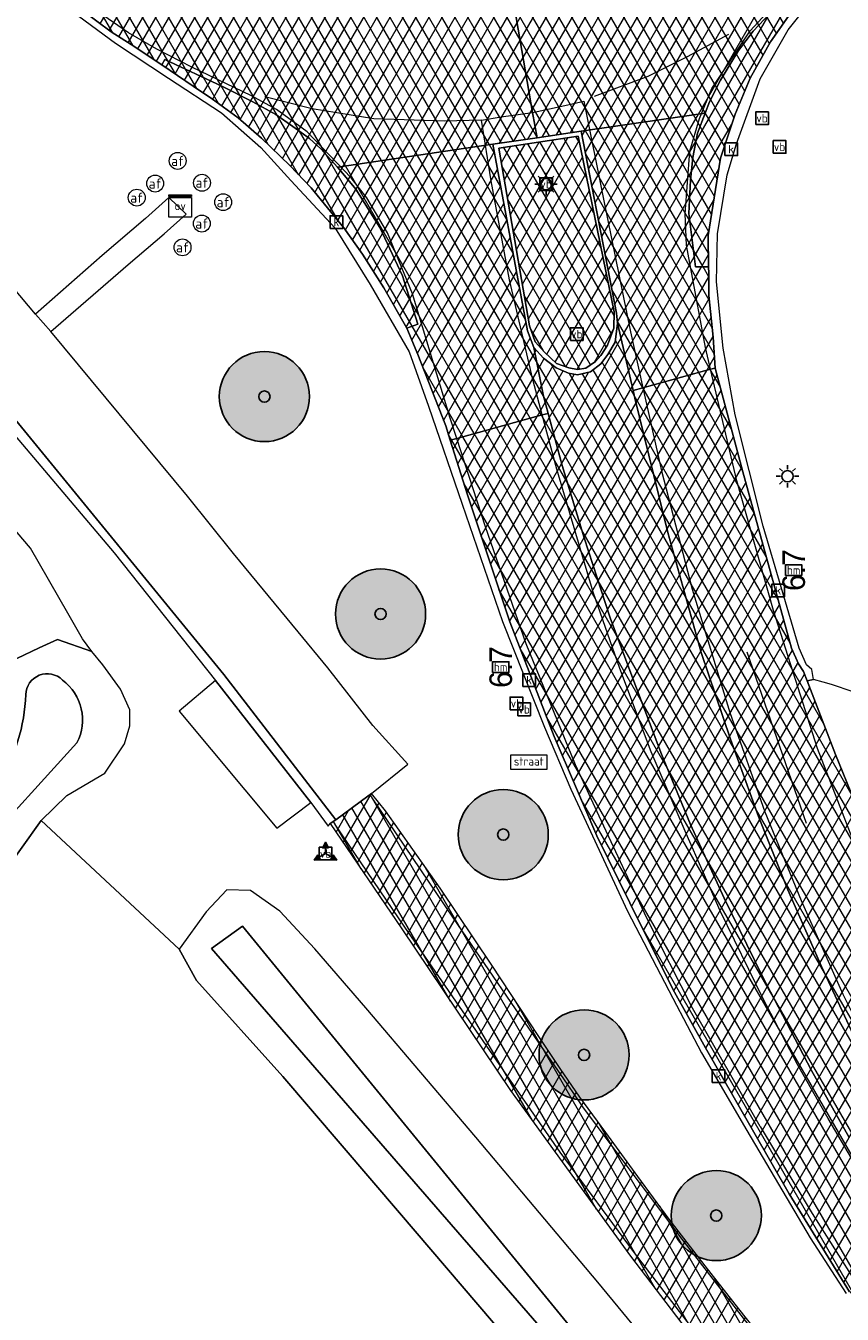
# Model space of a CAD drawing. Header units: metres. Extents: x 101608 to 104514, y 400798 to 405846.
# Tile 97 of 112: x 101716 to 101753, y 405647 to 405705. Entities that reach past the tile are written whole.
import ezdxf
from ezdxf.enums import TextEntityAlignment as Align

# ---------------------------------------------------------------- set-up
doc = ezdxf.new("R2010")
doc.units = ezdxf.units.M
for name, color, linetype, lineweight in [('B-WE-GR-BOOM-A', 63, 'Continuous', 25), ('B-WE-GR-BOOM-S', 90, 'Continuous', 25), ('B-WE-GR-BOUWLAND-GV', 80, 'Continuous', 13), ('B-WE-GR-GRAS-GV', 60, 'Continuous', 13), ('B-WE-IE-MEUBILAIR_WEGMEUBILAIR-S', 7, 'Continuous', 25), ('B-WE-IE-MEUBILAIR_WEGMEUBILAIR_PAAL-S', 7, 'Continuous', 25), ('B-WE-IE-MEUBILAIR_WEGMEUBILAIR_VERKEERSBORD-S', 7, 'Continuous', 25), ('B-WE-KL-ET_LS_OV_KAST-S', 190, 'Continuous', 25), ('B-WE-KL-ET_LS_OV_LICHTMAST-S', 190, 'Continuous', 25), ('B-WE-OG-WATER-GV', 130, 'Continuous', 18), ('B-WE-OG-WATER_SLOOT-GV', 120, 'Continuous', 18), ('B-WE-RI-GWA_KOLK-S', 30, 'Continuous', 25), ('B-WE-VH-GESLOTENVERHARDING_ASFALT-A-500', 12, 'Continuous', 18), ('B-WE-VH-KANTVERHARDING-G', 60, 'Continuous', 18), ('B-WE-VH-ONVERHARD-GV', 252, 'Continuous', 18), ('B-WE-VH-VERHARDING_ASFALT-GV', 252, 'Continuous', 18), ('B-WE-VH-VERHARDING_BEDRIJFSVLOERPLAAT-GV', 252, 'Continuous', 18), ('B-WE-VH-VERHARDING_BETON-GV', 252, 'Continuous', 18), ('B-WE-VH-VERHARDING_BETONSTRAATSTEEN-GV', 252, 'Continuous', 18), ('B-WE-VW-AFSLUITPAAL-S', 7, 'Continuous', 25), ('B-WE-VW-MARKERING_PICTOGRAM-G', 7, 'Continuous', 18)]:
    doc.layers.add(name, color=color, linetype=linetype, lineweight=lineweight)
doc.layers.add('Label_Puntobject', color=255, linetype='Continuous')
doc.styles.add('NLCS-ISO', font='NLCS-ISO.ttf')
pattern_1 = [(60, (0, 0), (-0.4330127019, 0.25), []), (120, (0, 0), (-0.4330127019, -0.25), [])]

# ---------------------------------------------------------------- blocks, each defined once
blk = doc.blocks.new('SIE-WEG_VERKEERSBORD-SO')
at = {"color": 0, "linetype": 'ByBlock', "lineweight": -2}
blk.add_lwpolyline([(-1.125, -1.125), (1.125, -1.125), (1.125, 1.125), (-1.125, 1.125)], close=True, dxfattribs=at)
at = {"color": 0, "linetype": 'ByBlock', "lineweight": -2, "style": 'NLCS-ISO'}
blk.add_text('vb', height=1.5, dxfattribs=at).set_placement((0, 0), align=Align.MIDDLE_CENTER)
blk = doc.blocks.new('SIE-WEG_VERKEERSBORD_STRAATNAAM-SO')
at = {"color": 0, "linetype": 'ByBlock', "lineweight": 18}
blk.add_lwpolyline([(-3.25, -1.25), (3.25, -1.25), (3.25, 1.25), (-3.25, 1.25)], close=True, dxfattribs=at)
at = {"color": 0, "linetype": 'ByBlock', "lineweight": 18, "style": 'NLCS-ISO'}
blk.add_text('straat', height=1.5, dxfattribs=at).set_placement((0, 0.15), align=Align.MIDDLE_CENTER)
blk = doc.blocks.new('SIE-WEG_VERKEERSBORD_WEGWIJZER-SO')
at = {"linetype": 'ByBlock', "lineweight": -2}
h = blk.add_hatch(color=0, dxfattribs=at)
h.dxf.hatch_style = 1
h.paths.add_polyline_path([(0.5, 1), (0, 2), (-0.5, 1)])
h = blk.add_hatch(color=0, dxfattribs=at)
h.dxf.hatch_style = 1
h.paths.add_polyline_path([(-1.38, -0.22), (-2, -1.15), (-0.88, -1.09)])
h = blk.add_hatch(color=0, dxfattribs=at)
h.dxf.hatch_style = 1
h.paths.add_polyline_path([(1.38, -0.22), (2, -1.15), (0.88, -1.09)])
at = {"color": 0, "linetype": 'ByBlock', "lineweight": -2}
for points in [[(-1.13, -0.65), (0, 0)], [(0, 1), (0, 0)], [(1.13, -0.65), (0, 0)]]:
    blk.add_lwpolyline(points, dxfattribs=at)
for points in [[(0.5, 1), (0, 2), (-0.5, 1)], [(-1.38, -0.22), (-2, -1.15), (-0.88, -1.09)], [(1.38, -0.22), (2, -1.15), (0.88, -1.09)]]:
    blk.add_lwpolyline(points, close=True, dxfattribs=at)
blk = doc.blocks.new('SKL-ET_OV_KAST-SO')
at = {"color": 0, "linetype": 'ByBlock', "lineweight": 18}
for points in [[(-2, 2), (2, 2), (2, 1.68), (-2, 1.68)], [(-2, 1.52), (2, 1.52), (2, -2), (-2, -2)]]:
    blk.add_lwpolyline(points, close=True, dxfattribs=at)
at = {"color": 0, "linetype": 'ByBlock', "lineweight": 18, "style": 'NLCS-ISO'}
blk.add_text('ov', height=1.5, dxfattribs=at).set_placement((0, 0), align=Align.MIDDLE_CENTER)
blk = doc.blocks.new('SKL-ET_OV_LICHTMAST-SO')
at = {"color": 0, "linetype": 'ByBlock', "lineweight": -2}
for points in [[(-1.25, 0), (-2, 0)], [(-1.41, 1.41), (-0.88, 0.88)], [(0, 2), (0, 1.25)], [(0.88, 0.88), (1.41, 1.41)], [(2, 0), (1.25, 0)], [(-1.41, -1.41), (-0.88, -0.88)], [(0, -1.25), (0, -2)], [(0.88, -0.88), (1.41, -1.41)]]:
    blk.add_lwpolyline(points, dxfattribs=at)
blk.add_circle((0, 0), 1, dxfattribs=at)
blk = doc.blocks.new('SIE-WEG_PAAL_HECTOMETERPAAL-SO')
at = {"color": 0, "linetype": 'ByBlock', "lineweight": -2}
blk.add_lwpolyline([(-1.44375, -0.94375), (1.44375, -0.94375), (1.44375, 0.94375), (-1.44375, 0.94375)], close=True, dxfattribs=at)
at = {"color": 0, "linetype": 'ByBlock', "lineweight": -2, "style": 'NLCS-ISO'}
blk.add_text('hm', height=1.5, dxfattribs=at).set_placement((0, 0), align=Align.MIDDLE_CENTER)
at = {"style": 'NLCS-ISO'}
blk.add_attdef('WAARDE', (2.13125, -1.69375), '', height=1.5, dxfattribs=at)
blk = doc.blocks.new('SVW-AFSLUITPAAL-SO')
at = {"lineweight": 18}
blk.add_circle((0, 0), 1.5, dxfattribs=at)
at = {"lineweight": 18, "style": 'NLCS-ISO'}
blk.add_text('af', height=1.8, dxfattribs=at).set_placement((0, 0), align=Align.MIDDLE_CENTER)
blk = doc.blocks.new('SRI-KOLK-SO')
at = {"color": 0, "linetype": 'ByBlock', "lineweight": -2}
blk.add_lwpolyline([(-1.125, -1.125), (1.125, -1.125), (1.125, 1.125), (-1.125, 1.125)], close=True, dxfattribs=at)
at = {"color": 0, "linetype": 'ByBlock', "lineweight": -2, "style": 'NLCS-ISO'}
blk.add_text('k', height=1.5, dxfattribs=at).set_placement((0, 0), align=Align.MIDDLE_CENTER)
blk = doc.blocks.new('SGR-BOOM_01-SO')
at = {"layer": 'B-WE-GR-BOOM-A'}
h = blk.add_hatch(color=256, dxfattribs=at)
h.dxf.hatch_style = 1
edge = h.paths.add_edge_path()
edge.add_arc((0, 0), 2, 0, 360)
at = {"color": 0, "linetype": 'ByBlock', "lineweight": -2}
for radius in [2, 0.25]:
    blk.add_circle((0, 0), radius, dxfattribs=at)

msp = doc.modelspace()

# ---------------------------------------------------------------- hatches: boundary and pattern name
at = {"layer": 'B-WE-VH-GESLOTENVERHARDING_ASFALT-A-500'}
h = msp.add_hatch(dxfattribs=at)
h.set_pattern_fill('AVH-ASFALT-SOD', color=256, scale=0.5, pattern_type=2)
h.set_pattern_definition(pattern_1)
h.paths.add_polyline_path([(101746.42, 405749.238), (101744.682, 405749.043), (101742.611, 405749.045), (101740.93, 405749.308), (101740.929, 405749.682), (101739.306, 405749.74), (101736.501, 405750.028), (101734.016, 405750.08), (101731.81, 405750.019), (101729.237, 405749.656), (101727.04, 405749.085), (101724.905, 405748.359), (101721.473, 405746.533), (101719.101, 405744.998), (101719.292, 405744.768), (101719.437, 405744.572), (101718.464, 405743.853), (101717.155, 405742.871), (101716.415, 405742.154), (101713.876, 405739.107), (101712.709, 405737.309), (101711.789, 405735.447), (101711.305, 405734.126), (101710.556, 405731.989), (101709.979, 405729.58), (101709.971, 405729.13), (101709.637, 405726.652), (101709.611, 405723.515), (101709.744, 405721.021), (101709.964, 405720.319), (101709.874, 405720.29), (101709.332, 405720.065), (101709.791, 405718.865), (101710.225, 405718.002), (101710.925, 405716.142), (101711.508, 405714.603), (101712.275, 405713.184), (101713.11, 405711.68), (101714.234, 405710.127), (101715.399, 405708.622), (101716.559, 405707.342), (101717.72, 405706.227), (101718.939, 405705.312), (101720.205, 405704.358), (101721.093, 405703.804), (101722.46, 405702.902), (101722.596, 405703.142), (101725.127, 405701.953), (101726.492, 405701.254), (101727.513, 405700.698), (101728.273, 405700.171), (101729.006, 405699.628), (101729.52, 405699.171), (101730.246, 405698.361), (101737.145, 405699.374), (101739.108, 405699.662), (101738.913, 405700.783), (101738.105, 405705.427), (101738.059, 405705.696), (101737.784, 405705.64), (101736.282, 405705.441), (101734.737, 405705.319), (101733.315, 405705.348), (101731.637, 405705.523), (101729.767, 405705.875), (101727.974, 405706.36), (101726.52, 405706.939), (101724.945, 405707.679), (101723.365, 405708.591), (101722.061, 405709.612), (101720.543, 405710.934), (101718.933, 405712.812), (101717.71, 405714.522), (101716.73, 405716.247), (101715.892, 405717.916), (101715.266, 405719.791), (101714.742, 405722.103), (101714.529, 405724.418), (101714.594, 405726.501), (101714.845, 405728.555), (101715.229, 405730.21), (101715.907, 405732.325), (101716.825, 405734.298), (101717.64, 405735.811), (101718.897, 405737.614), (101720.272, 405739.089), (101721.685, 405740.386), (101723.227, 405741.558), (101725.447, 405742.868), (101727.648, 405743.795), (101729.46, 405744.348), (101731.177, 405744.707), (101732.725, 405744.91), (101734.705, 405744.95), (101736.457, 405744.84), (101738.224, 405744.592), (101739.845, 405744.192), (101741.409, 405743.67), (101742.835, 405743.057), (101744.248, 405742.324), (101745.626, 405741.472), (101746.914, 405740.484), (101747.793, 405739.725), (101748.021, 405739.967), (101751.212, 405743.356), (101751.933, 405744.121), (101750.371, 405745.571)])
h = msp.add_hatch(dxfattribs=at)
h.set_pattern_fill('AVH-ASFALT-SOD', color=256, scale=0.5, pattern_type=2)
h.set_pattern_definition(pattern_1)
h.paths.add_polyline_path([(101755.828, 405712.208), (101756.856, 405714.155), (101757.837, 405716.372), (101758.568, 405718.847), (101759.202, 405722.02), (101759.379, 405724.805), (101759.252, 405727.838), (101759.033, 405731.45), (101758.58, 405731.435), (101758.286, 405733.189), (101758.096, 405735.5), (101758.344, 405738.012), (101758.371, 405738.144), (101753.438, 405742.723), (101752.046, 405744.016), (101751.933, 405744.121), (101751.212, 405743.356), (101748.021, 405739.967), (101747.793, 405739.725), (101748.217, 405739.359), (101749.274, 405738.266), (101750.373, 405736.867), (101751.3, 405735.462), (101752.237, 405733.735), (101752.977, 405732.126), (101753.434, 405730.601), (101753.777, 405729.149), (101754.048, 405727.735), (101754.175, 405726.144), (101754.184, 405724.692), (101754.053, 405722.914), (101753.862, 405721.395), (101753.541, 405719.898), (101753.001, 405718.286), (101752.369, 405716.778), (101751.262, 405714.728), (101750.517, 405713.66), (101749.571, 405712.421), (101748.374, 405711.075), (101747.132, 405709.97), (101746.027, 405709.155), (101744.972, 405708.4), (101743.986, 405707.781), (101742.733, 405707.169), (101741.654, 405706.714), (101740.472, 405706.317), (101739.366, 405705.962), (101738.059, 405705.696), (101738.105, 405705.427), (101738.913, 405700.783), (101739.108, 405699.662), (101741.071, 405699.95), (101746.573, 405700.758), (101746.762, 405701.251), (101747.248, 405702.214), (101748.052, 405703.539), (101748.701, 405704.392), (101749.71, 405705.458), (101750.756, 405706.402), (101751.061, 405706.153), (101752.276, 405707.527), (101753.618, 405709.076), (101755.224, 405711.143)])
h = msp.add_hatch(dxfattribs=at)
h.set_pattern_fill('AVH-ASFALT-SOD', color=256, scale=0.5, pattern_type=2)
h.set_pattern_definition(pattern_1)
h.paths.add_polyline_path([(101751.061, 405706.153), (101750.756, 405706.402), (101749.71, 405705.458), (101748.701, 405704.392), (101748.052, 405703.539), (101747.248, 405702.214), (101746.762, 405701.251), (101746.573, 405700.758), (101746.23, 405699.865), (101746.022, 405698.791), (101745.91, 405697.777), (101745.838, 405696.305), (101746.142, 405693.938), (101746.722, 405693.935), (101746.701, 405695.325), (101747.254, 405698.753), (101747.894, 405700.718), (101748.567, 405702.308), (101749.469, 405703.927), (101750.892, 405705.961)])
h = msp.add_hatch(dxfattribs=at)
h.set_pattern_fill('AVH-ASFALT-SOD', color=256, scale=0.5, pattern_type=2)
h.set_pattern_definition(pattern_1)
h.paths.add_polyline_path([(101730.246, 405698.361), (101729.52, 405699.171), (101729.006, 405699.628), (101728.273, 405700.171), (101727.513, 405700.698), (101726.492, 405701.254), (101725.127, 405701.953), (101722.596, 405703.142), (101722.46, 405702.902), (101723.847, 405701.957), (101724.707, 405701.371), (101725.843, 405700.553), (101726.881, 405699.653), (101728.141, 405698.426), (101729.081, 405697.442), (101730.54, 405695.663), (101731.36, 405694.503), (101732.313, 405693.011), (101733.323, 405691.222), (101733.811, 405691.393), (101733.137, 405693.531), (101732.125, 405695.686), (101731.062, 405697.381), (101730.494, 405698.083)])
h = msp.add_hatch(dxfattribs=at)
h.set_pattern_fill('AVH-ASFALT-SOD', color=256, scale=0.5, pattern_type=2)
h.set_pattern_definition(pattern_1)
h.paths.add_polyline_path([(101746.573, 405700.758), (101741.071, 405699.95), (101742.639, 405691.875), (101742.671, 405691.434), (101743.371, 405688.447), (101743.806, 405688.567), (101746.805, 405689.391), (101747.01, 405689.447), (101746.928, 405690.821), (101746.727, 405692.661), (101746.727, 405693.655), (101746.722, 405693.935), (101746.142, 405693.938), (101745.838, 405696.305), (101745.91, 405697.777), (101746.022, 405698.791), (101746.23, 405699.865)])
h = msp.add_hatch(dxfattribs=at)
h.set_pattern_fill('AVH-ASFALT-SOD', color=256, scale=0.5, pattern_type=2)
h.set_pattern_definition(pattern_1)
h.paths.add_polyline_path([(101737.145, 405699.374), (101730.246, 405698.361), (101730.494, 405698.083), (101731.062, 405697.381), (101732.125, 405695.686), (101733.137, 405693.531), (101733.811, 405691.393), (101733.323, 405691.222), (101733.821, 405690.044), (101735.056, 405686.88), (101735.256, 405686.246), (101735.546, 405686.326), (101739.34, 405687.364), (101739.597, 405687.435), (101739.394, 405688.195), (101738.958, 405690.363), (101738.681, 405691.096)])
h = msp.add_hatch(dxfattribs=at)
h.set_pattern_fill('AVH-ASFALT-SOD', color=256, scale=0.5, pattern_type=2)
h.set_pattern_definition(pattern_1)
h.paths.add_polyline_path([(101737.414, 405699.204), (101738.776, 405691.317), (101739.026, 405690.607), (101739.44, 405690.154), (101739.973, 405689.65), (101740.522, 405689.456), (101740.897, 405689.38), (101741.271, 405689.443), (101741.698, 405689.74), (101741.937, 405690.006), (101742.234, 405690.455), (101742.512, 405691.219), (101742.527, 405691.943), (101740.936, 405699.737)])
h = msp.add_hatch(dxfattribs=at)
h.set_pattern_fill('AVH-ASFALT-SOD', color=256, scale=0.5, pattern_type=2)
h.set_pattern_definition(pattern_1)
h.paths.add_polyline_path([(101743.371, 405688.447), (101742.671, 405691.434), (101742.58, 405690.588), (101742.254, 405690.047), (101741.941, 405689.635), (101741.479, 405689.274), (101740.909, 405689.14), (101740.508, 405689.213), (101739.95, 405689.461), (101739.4, 405689.887), (101738.958, 405690.363), (101739.394, 405688.195), (101739.597, 405687.435), (101740.215, 405685.124), (101741.203, 405681.907), (101742.347, 405678.364), (101743.355, 405675.665), (101744.63, 405672.313), (101745.92, 405669.196), (101747.412, 405665.924), (101749.098, 405662.484), (101751.289, 405658.282), (101752.965, 405655.304), (101754.928, 405656.468), (101753.362, 405659.399), (101751.725, 405662.899), (101750.238, 405666.301), (101748.93, 405669.555), (101747.694, 405672.982), (101746.385, 405676.824), (101744.905, 405682.154), (101743.45, 405688.109)])
h = msp.add_hatch(dxfattribs=at)
h.set_pattern_fill('AVH-ASFALT-SOD', color=256, scale=0.5, pattern_type=2)
h.set_pattern_definition(pattern_1)
h.paths.add_polyline_path([(101751.097, 405675.567), (101750.934, 405675.989), (101750.704, 405676.316), (101750.398, 405677.025), (101748.242, 405684.84), (101747.01, 405689.447), (101746.805, 405689.391), (101743.806, 405688.567), (101743.371, 405688.447), (101743.45, 405688.109), (101744.905, 405682.154), (101746.385, 405676.824), (101747.694, 405672.982), (101748.93, 405669.555), (101750.238, 405666.301), (101751.725, 405662.899), (101753.362, 405659.399), (101754.928, 405656.468), (101757.045, 405652.483), (101757.097, 405652.095), (101757.005, 405651.756), (101756.804, 405651.482), (101756.577, 405651.293), (101756.632, 405651.214), (101761.53, 405644.206), (101764.507, 405640.147), (101767.553, 405636.184), (101771.186, 405631.696), (101776.791, 405624.952), (101780.831, 405620.227), (101786.149, 405613.988), (101792.839, 405606.092), (101796.163, 405602.109), (101800.67, 405596.834), (101802.861, 405598.707), (101803.111, 405598.92), (101802.669, 405599.448), (101799.56, 405603.129), (101798.393, 405604.578), (101786.034, 405619.284), (101777.302, 405629.817), (101773.482, 405634.761), (101770.368, 405639.238), (101767.767, 405643.218), (101765.071, 405647.255), (101761.873, 405651.991), (101760.679, 405653.634), (101757.296, 405660.059), (101754.877, 405666.088), (101752.348, 405672.303)])
h = msp.add_hatch(dxfattribs=at)
h.set_pattern_fill('AVH-ASFALT-SOD', color=256, scale=0.5, pattern_type=2)
h.set_pattern_definition(pattern_1)
h.paths.add_polyline_path([(101756.577, 405651.293), (101756.453, 405651.19), (101756.134, 405651.082), (101755.663, 405651.191), (101755.324, 405651.358), (101752.965, 405655.304), (101751.289, 405658.282), (101749.098, 405662.484), (101747.412, 405665.924), (101745.92, 405669.196), (101744.63, 405672.313), (101743.355, 405675.665), (101742.347, 405678.364), (101741.203, 405681.907), (101740.215, 405685.124), (101739.597, 405687.435), (101739.34, 405687.364), (101735.546, 405686.326), (101735.256, 405686.246), (101736.021, 405683.822), (101737.897, 405678.182), (101739.865, 405673.102), (101741.761, 405668.69), (101743.707, 405664.732), (101745.208, 405661.756), (101746.585, 405659.291), (101747.913, 405656.956), (101750.291, 405652.814), (101752.974, 405648.456), (101755.295, 405645.186), (101758.035, 405641.695), (101760.64, 405638.45), (101763.626, 405635.148), (101768.806, 405629.406), (101773.966, 405623.286), (101782.309, 405613.435), (101787.178, 405607.791), (101792.574, 405601.363), (101798.193, 405594.717), (101798.392, 405594.888), (101800.67, 405596.834), (101796.163, 405602.109), (101792.839, 405606.092), (101786.149, 405613.988), (101780.831, 405620.227), (101776.791, 405624.952), (101771.186, 405631.696), (101767.553, 405636.184), (101764.507, 405640.147), (101761.53, 405644.206), (101756.632, 405651.214)])
h = msp.add_hatch(dxfattribs=at)
h.set_pattern_fill('AVH-ASFALT-SOD', color=256, scale=0.5, pattern_type=2)
h.set_pattern_definition(pattern_1)
h.paths.add_polyline_path([(101740.139, 405658.375), (101739.154, 405659.827), (101737.098, 405662.951), (101734.805, 405666.374), (101732.389, 405669.794), (101731.76, 405670.574), (101731.599, 405670.455), (101730.177, 405669.398), (101729.934, 405669.232), (101733.102, 405664.567), (101737.93, 405657.395), (101743.255, 405650.046), (101745.727, 405646.806), (101749.624, 405641.914), (101759.579, 405630.168), (101771.226, 405616.281), (101774.639, 405612.121), (101793.11, 405590.373), (101794.845, 405591.856), (101794.681, 405592.05), (101786.051, 405602.276), (101780.841, 405608.465), (101776.772, 405613.413), (101772.855, 405618.078), (101769.111, 405622.413), (101765.052, 405627.35), (101760.71, 405632.463), (101757.415, 405636.356), (101752.3, 405642.38), (101750.324, 405644.847), (101748.069, 405647.712), (101746.565, 405649.607), (101744.975, 405651.688), (101743.584, 405653.583), (101742.155, 405655.529), (101741.008, 405657.094)])

# ---------------------------------------------------------------- linework, layer by layer
at = {"layer": 'B-WE-GR-BOUWLAND-GV'}
msp.add_lwpolyline([(101723.221, 405663.667), (101717.105, 405669.367), (101714.564, 405665.823), (101700.571, 405648.069), (101685.678, 405628.843), (101678.311, 405619.31)], dxfattribs=at)
at = {"layer": 'B-WE-GR-BOUWLAND-GV', "flags": 128}
msp.add_lwpolyline([(101759.458, 405610.32), (101762.931, 405614.532), (101763.105, 405614.771), (101763.191, 405614.959), (101763.227, 405615.039), (101763.246, 405615.121), (101763.293, 405615.327), (101763.3, 405615.628), (101763.245, 405615.924), (101759.131, 405620.792), (101755.033, 405625.675), (101749.535, 405632.278), (101744.067, 405638.906), (101738.566, 405645.46), (101733.011, 405651.968), (101727.833, 405658.017), (101723.994, 405662.273), (101723.221, 405663.667)], dxfattribs=at)
at = {"layer": 'B-WE-GR-GRAS-GV'}
msp.add_lwpolyline([(101690.228, 405640.505), (101695.077, 405647.508), (101695.509, 405648.662), (101695.616, 405649.639), (101699.878, 405655.146), (101707.565, 405665.759), (101712.356, 405671.599), (101714.929, 405674.593), (101715.294, 405675.626), (101716.02, 405676.559), (101717.02, 405677.038), (101717.831, 405677.409), (101719.354, 405676.875), (101718.944, 405677.432), (101718.29, 405678.573), (101716.636, 405681.452), (101703.28, 405697.129), (101701.674, 405700.212), (101700.987, 405701.309), (101699.488, 405703.725), (101696.621, 405707.002)], dxfattribs=at)
at = {"layer": 'B-WE-OG-WATER-GV'}
for points in [[(101718.048, 405675.603, 0.656909), (101716.42, 405674.957)], [(101718.691, 405672.813, 0.368046), (101718.048, 405675.603)], [(101716.42, 405674.957, -0.139301), (101715.174, 405671.041)]]:
    msp.add_lwpolyline(points, format="xyb", dxfattribs=at)
at = {"layer": 'B-WE-OG-WATER-GV', "flags": 128}
for points in [[(101677.73, 405620.079), (101690.006, 405635.881), (101707.767, 405658.634), (101714.224, 405667.901), (101718.691, 405672.813)], [(101767.158, 405616.186), (101766.139, 405616.757), (101743.483, 405643.369), (101726.042, 405664.683), (101724.667, 405663.699), (101742.804, 405642.795), (101764.883, 405616.121), (101765.073, 405615.542), (101764.263, 405614.39)]]:
    msp.add_lwpolyline(points, dxfattribs=at)
at = {"layer": 'B-WE-OG-WATER_SLOOT-GV', "flags": 128}
for points in [[(101714.564, 405665.823), (101717.105, 405669.367), (101718.235, 405670.485), (101719.925, 405671.469), (101720.805, 405672.77), (101721.04, 405673.574), (101721.035, 405674.289), (101720.623, 405675.203), (101719.834, 405676.271), (101719.354, 405676.875), (101717.831, 405677.409), (101717.02, 405677.038), (101716.02, 405676.559)], [(101747.146, 405642.413), (101741.798, 405648.889), (101736.398, 405655.323), (101731.509, 405661.06), (101729.24, 405663.68), (101727.697, 405665.356), (101726.386, 405666.268), (101725.345, 405666.289), (101724.419, 405665.315), (101723.221, 405663.667)], [(101723.221, 405663.667), (101723.994, 405662.273), (101727.833, 405658.017), (101733.011, 405651.968), (101738.566, 405645.46), (101744.067, 405638.906), (101749.535, 405632.278), (101755.033, 405625.675), (101759.131, 405620.792), (101763.245, 405615.924), (101763.3, 405615.628), (101764.263, 405614.39), (101765.073, 405615.542), (101764.883, 405616.121), (101742.804, 405642.795), (101724.667, 405663.699), (101726.042, 405664.683), (101743.483, 405643.369), (101766.139, 405616.757), (101767.158, 405616.186)]]:
    msp.add_lwpolyline(points, dxfattribs=at)
at = {"layer": 'B-WE-OG-WATER_SLOOT-GV'}
for points in [[(101716.42, 405674.957, -0.656909), (101718.048, 405675.603)], [(101718.048, 405675.603, -0.368046), (101718.691, 405672.813)], [(101715.174, 405671.041, 0.139301), (101716.42, 405674.957)]]:
    msp.add_lwpolyline(points, format="xyb", dxfattribs=at)
msp.add_lwpolyline([(101718.691, 405672.813), (101714.224, 405667.901), (101707.767, 405658.634), (101690.006, 405635.881), (101677.73, 405620.079)], dxfattribs=at)
at = {"layer": 'B-WE-VH-KANTVERHARDING-G', "flags": 128}
for points in [[(101751.061, 405706.153), (101750.756, 405706.402), (101749.71, 405705.458), (101748.701, 405704.392), (101748.052, 405703.539), (101747.248, 405702.214), (101746.762, 405701.251), (101746.573, 405700.758), (101746.23, 405699.865), (101746.022, 405698.791), (101745.91, 405697.777), (101745.838, 405696.305), (101746.142, 405693.938), (101746.722, 405693.935), (101746.701, 405695.325), (101747.254, 405698.753), (101747.894, 405700.718), (101748.567, 405702.308), (101749.469, 405703.927), (101750.892, 405705.961)], [(101730.246, 405698.361), (101729.52, 405699.171), (101729.006, 405699.628), (101728.273, 405700.171), (101727.513, 405700.698), (101726.492, 405701.254), (101725.127, 405701.953), (101722.596, 405703.142), (101722.46, 405702.902), (101723.847, 405701.957), (101724.707, 405701.371), (101725.843, 405700.553), (101726.881, 405699.653), (101728.141, 405698.426), (101729.081, 405697.442), (101730.54, 405695.663), (101731.36, 405694.503), (101732.313, 405693.011), (101733.323, 405691.222), (101733.811, 405691.393), (101733.137, 405693.531), (101732.125, 405695.686), (101731.062, 405697.381), (101730.494, 405698.083)], [(101746.573, 405700.758), (101741.071, 405699.95), (101742.639, 405691.875), (101742.671, 405691.434), (101743.371, 405688.447), (101743.806, 405688.567), (101746.805, 405689.391), (101747.01, 405689.447), (101746.928, 405690.821), (101746.727, 405692.661), (101746.727, 405693.655), (101746.722, 405693.935), (101746.142, 405693.938), (101745.838, 405696.305), (101745.91, 405697.777), (101746.022, 405698.791), (101746.23, 405699.865)], [(101737.145, 405699.374), (101730.246, 405698.361), (101730.494, 405698.083), (101731.062, 405697.381), (101732.125, 405695.686), (101733.137, 405693.531), (101733.811, 405691.393), (101733.323, 405691.222), (101733.821, 405690.044), (101735.056, 405686.88), (101735.256, 405686.246), (101735.546, 405686.326), (101739.34, 405687.364), (101739.597, 405687.435), (101739.394, 405688.195), (101738.958, 405690.363), (101738.681, 405691.096)], [(101737.414, 405699.204), (101738.776, 405691.317), (101739.026, 405690.607), (101739.44, 405690.154), (101739.973, 405689.65), (101740.522, 405689.456), (101740.897, 405689.38), (101741.271, 405689.443), (101741.698, 405689.74), (101741.937, 405690.006), (101742.234, 405690.455), (101742.512, 405691.219), (101742.527, 405691.943), (101740.936, 405699.737)]]:
    msp.add_lwpolyline(points, close=True, dxfattribs=at)
for points in [[(101718.939, 405705.312), (101720.205, 405704.358), (101721.093, 405703.804), (101722.46, 405702.902), (101722.596, 405703.142), (101725.127, 405701.953), (101726.492, 405701.254), (101727.513, 405700.698), (101728.273, 405700.171), (101729.006, 405699.628), (101729.52, 405699.171), (101730.246, 405698.361), (101737.145, 405699.374), (101739.108, 405699.662), (101738.913, 405700.783), (101738.105, 405705.427)], [(101738.105, 405705.427), (101738.913, 405700.783), (101739.108, 405699.662), (101741.071, 405699.95), (101746.573, 405700.758), (101746.762, 405701.251), (101747.248, 405702.214), (101748.052, 405703.539), (101748.701, 405704.392), (101749.71, 405705.458)], [(101753.362, 405659.399), (101751.725, 405662.899), (101750.238, 405666.301), (101748.93, 405669.555), (101747.694, 405672.982), (101746.385, 405676.824), (101744.905, 405682.154), (101743.45, 405688.109), (101743.371, 405688.447), (101742.671, 405691.434), (101742.58, 405690.588), (101742.254, 405690.047), (101741.941, 405689.635), (101741.479, 405689.274), (101740.909, 405689.14), (101740.508, 405689.213), (101739.95, 405689.461), (101739.4, 405689.887), (101738.958, 405690.363), (101739.394, 405688.195), (101739.597, 405687.435), (101740.215, 405685.124), (101741.203, 405681.907), (101742.347, 405678.364), (101743.355, 405675.665), (101744.63, 405672.313), (101745.92, 405669.196), (101747.412, 405665.924), (101749.098, 405662.484), (101751.289, 405658.282), (101752.965, 405655.304)], [(101754.877, 405666.088), (101752.348, 405672.303), (101751.097, 405675.567), (101750.934, 405675.989), (101750.704, 405676.316), (101750.398, 405677.025), (101748.242, 405684.84), (101747.01, 405689.447), (101746.805, 405689.391), (101743.806, 405688.567), (101743.371, 405688.447), (101743.45, 405688.109), (101744.905, 405682.154), (101746.385, 405676.824), (101747.694, 405672.982), (101748.93, 405669.555), (101750.238, 405666.301), (101751.725, 405662.899), (101753.362, 405659.399)], [(101752.965, 405655.304), (101751.289, 405658.282), (101749.098, 405662.484), (101747.412, 405665.924), (101745.92, 405669.196), (101744.63, 405672.313), (101743.355, 405675.665), (101742.347, 405678.364), (101741.203, 405681.907), (101740.215, 405685.124), (101739.597, 405687.435), (101739.34, 405687.364), (101735.546, 405686.326), (101735.256, 405686.246), (101736.021, 405683.822), (101737.897, 405678.182), (101739.865, 405673.102), (101741.761, 405668.69), (101743.707, 405664.732), (101745.208, 405661.756), (101746.585, 405659.291), (101747.913, 405656.956), (101750.291, 405652.814), (101752.974, 405648.456)], [(101750.324, 405644.847), (101748.069, 405647.712), (101746.565, 405649.607), (101744.975, 405651.688), (101743.584, 405653.583), (101742.155, 405655.529), (101741.008, 405657.094), (101740.139, 405658.375), (101739.154, 405659.827), (101737.098, 405662.951), (101734.805, 405666.374), (101732.389, 405669.794), (101731.76, 405670.574), (101731.599, 405670.455), (101730.177, 405669.398), (101729.934, 405669.232), (101733.102, 405664.567), (101737.93, 405657.395), (101743.255, 405650.046), (101745.727, 405646.806)]]:
    msp.add_lwpolyline(points, dxfattribs=at)
at = {"layer": 'B-WE-VH-ONVERHARD-GV', "flags": 128}
for points in [[(101679.439, 405729.977), (101679.185, 405729.739), (101682.978, 405725.445), (101686.333, 405721.403), (101688.8, 405718.481), (101695.595, 405710.436), (101697.432, 405708.314), (101702.062, 405702.968), (101702.765, 405702.126), (101710.976, 405692.291), (101720.343, 405681.244), (101724.835, 405675.581), (101729.074, 405670.173), (101729.838, 405669.124), (101729.934, 405669.232), (101730.177, 405669.398), (101725.203, 405675.849), (101715.964, 405687.143), (101708.702, 405695.662), (101701.446, 405704.259), (101694.11, 405712.883), (101689.159, 405718.704), (101683.299, 405725.615)], [(101724.835, 405675.581), (101723.23, 405674.218), (101727.56, 405669.034), (101729.074, 405670.173)]]:
    msp.add_lwpolyline(points, close=True, dxfattribs=at)
at = {"layer": 'B-WE-VH-VERHARDING_ASFALT-GV', "flags": 128}
for points in [[(101754.877, 405666.088), (101752.348, 405672.303), (101751.097, 405675.567), (101750.934, 405675.989), (101750.704, 405676.316), (101750.398, 405677.025), (101748.242, 405684.84), (101747.01, 405689.447), (101746.805, 405689.391), (101743.806, 405688.567), (101743.371, 405688.447), (101743.45, 405688.109), (101744.905, 405682.154), (101746.385, 405676.824), (101747.694, 405672.982), (101748.93, 405669.555), (101750.238, 405666.301), (101751.725, 405662.899), (101753.362, 405659.399)], [(101752.965, 405655.304), (101751.289, 405658.282), (101749.098, 405662.484), (101747.412, 405665.924), (101745.92, 405669.196), (101744.63, 405672.313), (101743.355, 405675.665), (101742.347, 405678.364), (101741.203, 405681.907), (101740.215, 405685.124), (101739.597, 405687.435), (101739.34, 405687.364), (101735.546, 405686.326), (101735.256, 405686.246), (101736.021, 405683.822), (101737.897, 405678.182), (101739.865, 405673.102), (101741.761, 405668.69), (101743.707, 405664.732), (101745.208, 405661.756), (101746.585, 405659.291), (101747.913, 405656.956), (101750.291, 405652.814), (101752.974, 405648.456)], [(101750.324, 405644.847), (101748.069, 405647.712), (101746.565, 405649.607), (101744.975, 405651.688), (101743.584, 405653.583), (101742.155, 405655.529), (101741.008, 405657.094), (101740.139, 405658.375), (101739.154, 405659.827), (101737.098, 405662.951), (101734.805, 405666.374), (101732.389, 405669.794), (101731.76, 405670.574), (101731.599, 405670.455), (101730.177, 405669.398), (101729.934, 405669.232), (101733.102, 405664.567), (101737.93, 405657.395), (101743.255, 405650.046), (101745.727, 405646.806)]]:
    msp.add_lwpolyline(points, dxfattribs=at)
at = {"layer": 'B-WE-VH-VERHARDING_BEDRIJFSVLOERPLAAT-GV', "flags": 128}
for points in [[(101750.892, 405705.961), (101749.469, 405703.927), (101748.567, 405702.308), (101747.894, 405700.718), (101747.254, 405698.753), (101746.701, 405695.325), (101746.722, 405693.935), (101746.727, 405693.655), (101746.727, 405692.661), (101746.928, 405690.821), (101747.01, 405689.447), (101748.242, 405684.84), (101750.398, 405677.025), (101750.704, 405676.316), (101750.934, 405675.989), (101751.097, 405675.567), (101751.382, 405675.632), (101751.304, 405676.07), (101751.058, 405676.271), (101750.742, 405677.018), (101749.142, 405682.434), (101747.892, 405687.369), (101747.367, 405690.329), (101747.068, 405693.268), (101747.122, 405695.402), (101747.545, 405698.025), (101747.96, 405699.401), (101749.002, 405702.281), (101750.251, 405704.447), (101752.632, 405707.433)], [(101718.494, 405705.263), (101720.406, 405703.868), (101722.753, 405702.307), (101725.106, 405700.77), (101726.851, 405699.238), (101728.188, 405697.766), (101730.142, 405695.655), (101731.7, 405693.159), (101733.428, 405690.171), (101734.288, 405687.754), (101735.779, 405683.407), (101737.573, 405678.195), (101739.443, 405673.512), (101740.606, 405670.766), (101743.122, 405665.351), (101745.14, 405661.484), (101746.404, 405659.061), (101748.417, 405655.622), (101751.224, 405650.855), (101752.825, 405648.378)], [(101752.974, 405648.456), (101750.291, 405652.814), (101747.913, 405656.956), (101746.585, 405659.291), (101745.208, 405661.756), (101743.707, 405664.732), (101741.761, 405668.69), (101739.865, 405673.102), (101737.897, 405678.182), (101736.021, 405683.822), (101735.256, 405686.246), (101735.056, 405686.88), (101733.821, 405690.044), (101733.323, 405691.222), (101732.313, 405693.011), (101731.36, 405694.503), (101730.54, 405695.663), (101729.081, 405697.442), (101728.141, 405698.426), (101726.881, 405699.653), (101725.843, 405700.553), (101724.707, 405701.371), (101723.847, 405701.957), (101722.46, 405702.902), (101721.093, 405703.804), (101720.205, 405704.358), (101718.939, 405705.312)]]:
    msp.add_lwpolyline(points, dxfattribs=at)
for points in [[(101741.071, 405699.95), (101739.108, 405699.662), (101737.145, 405699.374), (101738.681, 405691.096), (101738.958, 405690.363), (101739.4, 405689.887), (101739.95, 405689.461), (101740.508, 405689.213), (101740.909, 405689.14), (101741.479, 405689.274), (101741.941, 405689.635), (101742.254, 405690.047), (101742.58, 405690.588), (101742.671, 405691.434), (101742.639, 405691.875)], [(101737.414, 405699.204), (101740.936, 405699.737), (101742.527, 405691.943), (101742.512, 405691.219), (101742.234, 405690.455), (101741.937, 405690.006), (101741.698, 405689.74), (101741.271, 405689.443), (101740.897, 405689.38), (101740.522, 405689.456), (101739.973, 405689.65), (101739.44, 405690.154), (101739.026, 405690.607), (101738.776, 405691.317)]]:
    msp.add_lwpolyline(points, close=True, dxfattribs=at)
at = {"layer": 'B-WE-VH-VERHARDING_BETON-GV', "flags": 128}
for points in [[(101751.061, 405706.153), (101750.756, 405706.402), (101749.71, 405705.458), (101748.701, 405704.392), (101748.052, 405703.539), (101747.248, 405702.214), (101746.762, 405701.251), (101746.573, 405700.758), (101746.23, 405699.865), (101746.022, 405698.791), (101745.91, 405697.777), (101745.838, 405696.305), (101746.142, 405693.938), (101746.722, 405693.935), (101746.701, 405695.325), (101747.254, 405698.753), (101747.894, 405700.718), (101748.567, 405702.308), (101749.469, 405703.927), (101750.892, 405705.961)], [(101730.246, 405698.361), (101729.52, 405699.171), (101729.006, 405699.628), (101728.273, 405700.171), (101727.513, 405700.698), (101726.492, 405701.254), (101725.127, 405701.953), (101722.596, 405703.142), (101722.46, 405702.902), (101723.847, 405701.957), (101724.707, 405701.371), (101725.843, 405700.553), (101726.881, 405699.653), (101728.141, 405698.426), (101729.081, 405697.442), (101730.54, 405695.663), (101731.36, 405694.503), (101732.313, 405693.011), (101733.323, 405691.222), (101733.811, 405691.393), (101733.137, 405693.531), (101732.125, 405695.686), (101731.062, 405697.381), (101730.494, 405698.083)], [(101746.573, 405700.758), (101741.071, 405699.95), (101742.639, 405691.875), (101742.671, 405691.434), (101743.371, 405688.447), (101743.806, 405688.567), (101746.805, 405689.391), (101747.01, 405689.447), (101746.928, 405690.821), (101746.727, 405692.661), (101746.727, 405693.655), (101746.722, 405693.935), (101746.142, 405693.938), (101745.838, 405696.305), (101745.91, 405697.777), (101746.022, 405698.791), (101746.23, 405699.865)], [(101737.145, 405699.374), (101730.246, 405698.361), (101730.494, 405698.083), (101731.062, 405697.381), (101732.125, 405695.686), (101733.137, 405693.531), (101733.811, 405691.393), (101733.323, 405691.222), (101733.821, 405690.044), (101735.056, 405686.88), (101735.256, 405686.246), (101735.546, 405686.326), (101739.34, 405687.364), (101739.597, 405687.435), (101739.394, 405688.195), (101738.958, 405690.363), (101738.681, 405691.096)], [(101737.414, 405699.204), (101738.776, 405691.317), (101739.026, 405690.607), (101739.44, 405690.154), (101739.973, 405689.65), (101740.522, 405689.456), (101740.897, 405689.38), (101741.271, 405689.443), (101741.698, 405689.74), (101741.937, 405690.006), (101742.234, 405690.455), (101742.512, 405691.219), (101742.527, 405691.943), (101740.936, 405699.737)]]:
    msp.add_lwpolyline(points, close=True, dxfattribs=at)
for points in [[(101718.939, 405705.312), (101720.205, 405704.358), (101721.093, 405703.804), (101722.46, 405702.902), (101722.596, 405703.142), (101725.127, 405701.953), (101726.492, 405701.254), (101727.513, 405700.698), (101728.273, 405700.171), (101729.006, 405699.628), (101729.52, 405699.171), (101730.246, 405698.361), (101737.145, 405699.374), (101739.108, 405699.662), (101738.913, 405700.783), (101738.105, 405705.427)], [(101738.105, 405705.427), (101738.913, 405700.783), (101739.108, 405699.662), (101741.071, 405699.95), (101746.573, 405700.758), (101746.762, 405701.251), (101747.248, 405702.214), (101748.052, 405703.539), (101748.701, 405704.392), (101749.71, 405705.458)], [(101753.362, 405659.399), (101751.725, 405662.899), (101750.238, 405666.301), (101748.93, 405669.555), (101747.694, 405672.982), (101746.385, 405676.824), (101744.905, 405682.154), (101743.45, 405688.109), (101743.371, 405688.447), (101742.671, 405691.434), (101742.58, 405690.588), (101742.254, 405690.047), (101741.941, 405689.635), (101741.479, 405689.274), (101740.909, 405689.14), (101740.508, 405689.213), (101739.95, 405689.461), (101739.4, 405689.887), (101738.958, 405690.363), (101739.394, 405688.195), (101739.597, 405687.435), (101740.215, 405685.124), (101741.203, 405681.907), (101742.347, 405678.364), (101743.355, 405675.665), (101744.63, 405672.313), (101745.92, 405669.196), (101747.412, 405665.924), (101749.098, 405662.484), (101751.289, 405658.282), (101752.965, 405655.304)]]:
    msp.add_lwpolyline(points, dxfattribs=at)
at = {"layer": 'B-WE-VH-VERHARDING_BETONSTRAATSTEEN-GV', "flags": 128}
msp.add_lwpolyline([(101694.11, 405712.883), (101701.446, 405704.259), (101708.702, 405695.662), (101715.964, 405687.143), (101725.203, 405675.849), (101730.177, 405669.398), (101731.599, 405670.455), (101731.76, 405670.574), (101733.372, 405671.876), (101731.823, 405673.592), (101729.817, 405676.152), (101728.502, 405677.748), (101725.64, 405681.221), (101723.604, 405683.76), (101717.532, 405691.073), (101716.852, 405691.838), (101711.034, 405698.745), (101705.185, 405705.503)], dxfattribs=at)
for points in [[(101722.567, 405695.396), (101723.541, 405696.275), (101722.775, 405697.015), (101721.73, 405696.077), (101719.815, 405694.434), (101716.852, 405691.838), (101717.532, 405691.073), (101720.97, 405694.037)], [(101753.672, 405675.03), (101753.134, 405675.075), (101752.17, 405675.399), (101751.798, 405675.51), (101751.382, 405675.632), (101751.097, 405675.567), (101752.348, 405672.303), (101754.877, 405666.088), (101757.296, 405660.059), (101757.802, 405661.144), (101758.255, 405662.15), (101756.99, 405664.572), (101755.635, 405668.139), (101754.579, 405671.336)]]:
    msp.add_lwpolyline(points, close=True, dxfattribs=at)
at = {"layer": 'B-WE-VW-MARKERING_PICTOGRAM-G', "flags": 128}
for points in [[(101735.546, 405686.326), (101735.257, 405687.216), (101733.585, 405692.744), (101732.471, 405695.45), (101731.556, 405696.996), (101730.866, 405697.886), (101728.905, 405699.921), (101727.544, 405700.922), (101726.433, 405701.529), (101723.786, 405702.789), (101722.235, 405703.592), (101720.976, 405704.318), (101718.944, 405705.731), (101717.453, 405706.974), (101716.594, 405707.757), (101714.577, 405710.191), (101713.505, 405711.746), (101712.997, 405712.46), (101711.607, 405715.227), (101711.123, 405716.738), (101710.697, 405717.984), (101709.964, 405720.319)], [(101746.805, 405689.391), (101746.576, 405690.358), (101745.746, 405694.905), (101745.681, 405696.294), (101745.894, 405699.068), (101746.318, 405700.52), (101746.868, 405701.844), (101748.571, 405704.412), (101749.611, 405705.546)], [(101741.657, 405701.514), (101744.041, 405702.401), (101745.782, 405703.267), (101747.62, 405704.262)], [(101736.641, 405700.45), (101734.997, 405700.401), (101731.867, 405700.503), (101729.124, 405700.944), (101727.032, 405701.48)], [(101738.913, 405700.783), (101740.205, 405701.067), (101741.186, 405701.281), (101742.078, 405696.867), (101743.253, 405691.049), (101743.806, 405688.567)], [(101736.641, 405700.45), (101737.514, 405700.591), (101738.913, 405700.783)], [(101739.34, 405687.364), (101738.918, 405688.943), (101737.887, 405693.355), (101737.072, 405697.751), (101736.641, 405700.45)], [(101756.861, 405659.994), (101754.023, 405666.202), (101751.553, 405672.567), (101749.601, 405678.685), (101747.975, 405684.448), (101746.805, 405689.391)], [(101743.806, 405688.567), (101744.628, 405684.883), (101745.986, 405679.629), (101747.655, 405674.17), (101749.219, 405669.762), (101750.824, 405665.827), (101752.681, 405661.663), (101755.196, 405656.641), (101757.441, 405652.597)], [(101755.265, 405650.917), (101753.352, 405653.881), (101752.019, 405656.144), (101750.659, 405658.543), (101749.144, 405661.46), (101747.238, 405665.364), (101745.723, 405668.788), (101744.174, 405672.425), (101742.784, 405676.115), (101741.603, 405679.497), (101739.982, 405684.965), (101739.34, 405687.364)], [(101749.013, 405655.792), (101746.005, 405661.05), (101743.98, 405665.043), (101741.867, 405669.563), (101740.811, 405671.84), (101738.632, 405677.212), (101736.826, 405682.397), (101735.546, 405686.326)], [(101751.063, 405669.234), (101748.425, 405676.838)], [(101731.78, 405670.384), (101735.381, 405665.031), (101738.133, 405661.013), (101740.451, 405657.668), (101741.131, 405656.674), (101742.295, 405655.097), (101743.681, 405653.245), (101745.535, 405650.799), (101747.118, 405648.758), (101750.329, 405644.634), (101752.336, 405642.174), (101757.555, 405635.864), (101765.179, 405626.863), (101772.654, 405618.074)], [(101771.426, 405616.435), (101759.686, 405630.318), (101749.81, 405642.03), (101747.557, 405644.83), (101745.918, 405646.945), (101743.425, 405650.195), (101740.134, 405654.663), (101738.064, 405657.649), (101733.24, 405664.639), (101730.177, 405669.15)], [(101749.013, 405655.792), (101751.321, 405651.935), (101753.304, 405648.799), (101755.101, 405646.156), (101757.278, 405643.176), (101762.315, 405637.053), (101765.896, 405633.007), (101769.789, 405628.601), (101773.389, 405624.456), (101778.324, 405618.729), (101781.945, 405614.445), (101785.879, 405609.77), (101790.933, 405603.8), (101792.669, 405601.756)]]:
    msp.add_lwpolyline(points, dxfattribs=at)

# ---------------------------------------------------------------- block references
at = {"layer": 'B-WE-GR-BOOM-S'}
for p in [(101727.009, 405688.181), (101732.164, 405678.534), (101737.608, 405668.745), (101741.197, 405658.971), (101747.061, 405651.844)]:
    msp.add_blockref('SGR-BOOM_01-SO', p, dxfattribs=at)
at = {"layer": 'B-WE-IE-MEUBILAIR_WEGMEUBILAIR-S', "xscale": 0.25, "yscale": 0.25, "zscale": 0.25}
for p in [(101749.091, 405700.528), (101749.868, 405699.256), (101739.507, 405697.604), (101740.868, 405690.953), (101738.192, 405674.568), (101738.531, 405674.304), (101729.722, 405667.905)]:
    msp.add_blockref('SIE-WEG_VERKEERSBORD-SO', p, dxfattribs=at)
at = {"layer": 'B-WE-IE-MEUBILAIR_WEGMEUBILAIR_PAAL-S', "xscale": 0.25, "yscale": 0.25, "zscale": 0.25}
for p in [(101750.495, 405680.482), (101737.495, 405676.18)]:
    msp.add_blockref('SIE-WEG_PAAL_HECTOMETERPAAL-SO', p, dxfattribs=at)
at = {"layer": 'B-WE-IE-MEUBILAIR_WEGMEUBILAIR_VERKEERSBORD-S', "xscale": 0.25, "yscale": 0.25, "zscale": 0.25}
for name, p in [('SIE-WEG_VERKEERSBORD_STRAATNAAM-SO', (101738.741, 405671.959)), ('SIE-WEG_VERKEERSBORD_WEGWIJZER-SO', (101729.722, 405667.905))]:
    msp.add_blockref(name, p, dxfattribs=at)
at = {"layer": 'B-WE-KL-ET_LS_OV_KAST-S', "xscale": 0.25, "yscale": 0.25, "zscale": 0.25}
msp.add_blockref('SKL-ET_OV_KAST-SO', (101723.274, 405696.638), dxfattribs=at)
at = {"layer": 'B-WE-KL-ET_LS_OV_LICHTMAST-S', "xscale": 0.25, "yscale": 0.25, "zscale": 0.25}
for p in [(101739.507, 405697.604), (101750.221, 405684.644)]:
    msp.add_blockref('SKL-ET_OV_LICHTMAST-SO', p, dxfattribs=at)
at = {"layer": 'B-WE-RI-GWA_KOLK-S', "xscale": 0.25, "yscale": 0.25, "zscale": 0.25}
for p in [(101747.722, 405699.157), (101730.205, 405695.922), (101749.813, 405679.583), (101738.756, 405675.601), (101747.162, 405658.023)]:
    msp.add_blockref('SRI-KOLK-SO', p, dxfattribs=at)
at = {"layer": 'B-WE-VW-AFSLUITPAAL-S', "xscale": 0.25, "yscale": 0.25, "zscale": 0.25}
for p in [(101723.161, 405698.637), (101722.161, 405697.632), (101724.241, 405697.669), (101721.346, 405697.007), (101725.178, 405696.806), (101724.231, 405695.857), (101723.377, 405694.802)]:
    msp.add_blockref('SVW-AFSLUITPAAL-SO', p, dxfattribs=at)

# ---------------------------------------------------------------- texts
at = {"layer": 'Label_Puntobject', "lineweight": 25}
for p in [(101750.495, 405680.482, 0.468), (101737.495, 405676.18, 0.528)]:
    msp.add_text('6.7', height=1, rotation=90, dxfattribs=at).set_placement(p, align=Align.MIDDLE)

doc.saveas('drawing.dxf')
